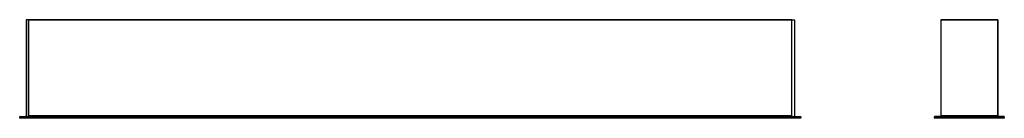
# Model space of a CAD drawing. Header units: millimetres. Extents: x 86 to 861, y 408 to 485.
import ezdxf

# ---------------------------------------------------------------- set-up
doc = ezdxf.new("R2010")
doc.units = ezdxf.units.MM

msp = doc.modelspace()

# ---------------------------------------------------------------- linework, layer by layer
at = {"color": 7, "linetype": 'Continuous', "lineweight": 25}
for p, q in [((90.62, 485.11), (90.62, 409.71)), ((92.62, 485.41), (90.92, 485.41)), ((92.62, 409.71), (92.62, 485.41)), ((693.62, 485.41), (92.62, 485.41)), ((693.62, 485.11), (92.62, 485.11)), ((92.62, 485.11), (92.62, 409.71)), ((693.62, 485.41), (695.32, 485.41)), ((693.62, 409.69), (693.62, 485.41)), ((693.62, 485.41), (693.62, 485.11)), ((695.62, 485.11), (695.62, 409.71)), ((855.89, 485.41), (810.89, 485.41)), ((810.89, 485.41), (810.89, 485.11)), ((855.89, 485.11), (810.89, 485.11)), ((810.89, 485.11), (810.89, 409.71)), ((855.89, 485.41), (855.89, 485.11)), ((855.89, 485.41), (855.89, 485.41)), ((855.89, 485.11), (855.89, 485.41)), ((855.89, 485.11), (855.89, 485.13)), ((855.89, 485.11), (855.89, 409.71)), ((855.89, 409.71), (855.89, 485.11)), ((85.62, 409.11), (85.92, 409.11)), ((85.62, 408.21), (85.62, 409.11)), ((85.62, 408.21), (85.92, 408.21)), ((85.92, 409.41), (85.92, 409.11)), ((85.92, 409.41), (92.62, 409.41)), ((92.62, 409.11), (85.92, 409.11)), ((85.92, 409.11), (85.92, 408.21)), ((85.92, 408.21), (92.62, 408.21)), ((85.92, 407.91), (85.92, 408.21)), ((92.62, 407.91), (85.92, 407.91)), ((693.62, 409.71), (92.62, 409.71)), ((92.62, 409.71), (92.62, 409.41)), ((92.62, 409.41), (92.62, 409.11)), ((693.62, 409.41), (92.62, 409.41)), ((92.62, 409.41), (92.62, 409.11)), ((693.62, 409.11), (92.62, 409.11)), ((92.62, 409.11), (92.62, 408.21)), ((92.62, 408.21), (92.62, 407.91)), ((693.62, 408.21), (92.62, 408.21)), ((92.62, 408.21), (92.62, 407.91)), ((693.62, 407.91), (92.62, 407.91)), ((693.62, 409.71), (693.62, 409.41)), ((693.62, 409.41), (700.33, 409.41)), ((693.62, 409.11), (693.62, 409.41)), ((700.33, 409.11), (693.62, 409.11)), ((693.62, 408.21), (693.62, 409.11)), ((693.62, 408.21), (700.33, 408.21)), ((693.62, 407.91), (693.62, 408.21)), ((700.33, 407.91), (693.62, 407.91)), ((700.33, 409.41), (700.33, 409.11)), ((700.33, 408.21), (700.33, 409.11)), ((700.33, 409.11), (700.63, 409.11)), ((700.33, 408.21), (700.33, 407.91)), ((700.33, 408.21), (700.63, 408.21)), ((700.63, 409.11), (700.63, 408.21)), ((805.89, 408.21), (805.89, 409.11)), ((805.89, 409.11), (806.19, 409.11)), ((805.89, 408.21), (806.19, 408.21)), ((806.19, 409.41), (806.19, 409.11)), ((860.59, 409.41), (806.19, 409.41)), ((860.59, 409.11), (806.19, 409.11)), ((806.19, 409.11), (806.19, 408.21)), ((860.59, 408.21), (806.19, 408.21)), ((806.19, 408.21), (806.19, 407.91)), ((860.59, 407.91), (806.19, 407.91)), ((855.89, 409.71), (810.89, 409.71)), ((810.89, 409.71), (810.89, 409.41)), ((855.89, 409.71), (855.89, 409.41)), ((860.59, 409.11), (860.59, 409.41)), ((860.59, 408.21), (860.59, 409.11)), ((860.59, 409.11), (860.89, 409.11)), ((860.59, 407.91), (860.59, 408.21)), ((860.59, 408.21), (860.89, 408.21)), ((860.89, 409.11), (860.89, 408.21)), ((860.89, 408.21), (860.89, 409.11))]:
    msp.add_line(p, q, dxfattribs=at)
for centre, start, end in [((90.92, 485.11), 90, 180), ((695.32, 485.11), 360, 90), ((85.92, 409.11), 90, 180), ((85.92, 408.21), 180, 270), ((90.32, 409.71), 270, 0), ((695.92, 409.71), 180, 270), ((700.33, 409.11), 0, 90), ((700.33, 408.21), 270, 360), ((806.19, 409.11), 90, 180), ((806.19, 408.21), 180, 270), ((810.59, 409.71), 270, 355.93978), ((856.19, 409.71), 180, 270), ((860.59, 409.11), 360, 90), ((860.59, 409.11), 0, 90), ((860.59, 408.21), 270, 0), ((860.59, 408.21), 270, 0)]:
    msp.add_arc(centre, 0.3, start, end, dxfattribs=at)

doc.saveas('drawing.dxf')
